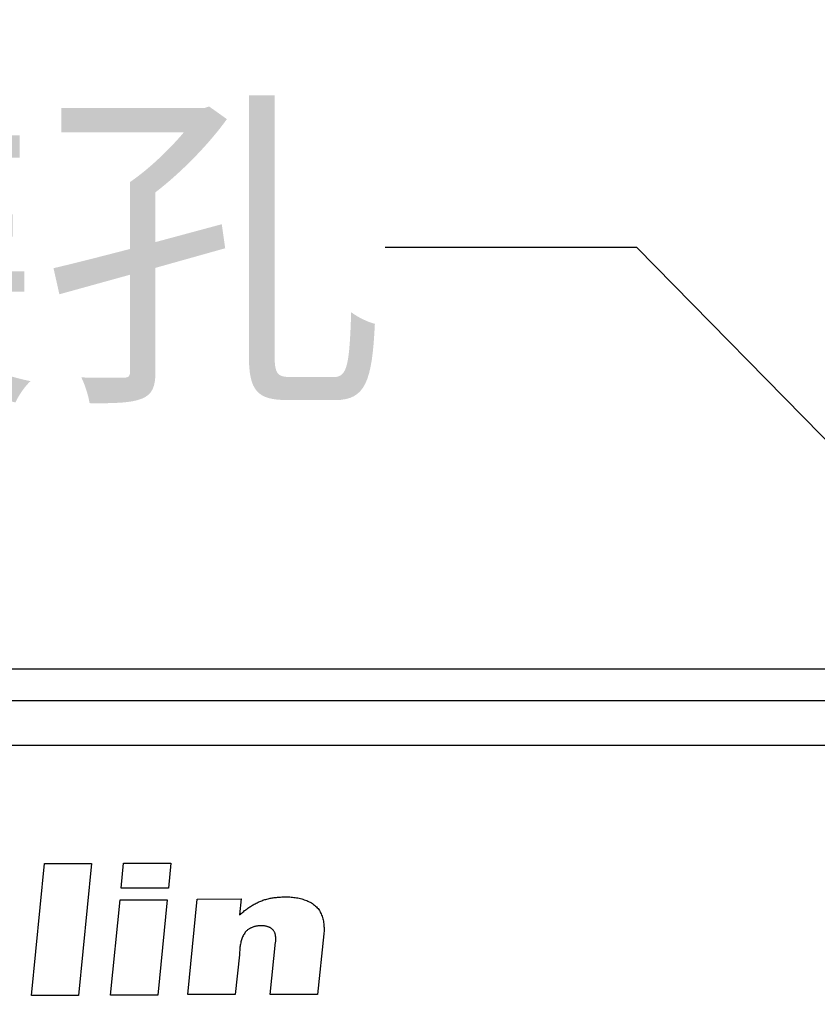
# Model space of a CAD drawing. Extents: x 12050 to 12411, y -1362 to -1020.
# Tile 22 of 36: x 12137 to 12156, y -1078 to -1055. Entities that reach past the tile are written whole.
import ezdxf

# ---------------------------------------------------------------- set-up
doc = ezdxf.new("R2010")
doc.units = 0
doc.layers.get('DEFPOINTS').update_dxf_attribs({"color": 8, "linetype": 'CONTINUOUS'})
doc.layers.add('2', color=2, linetype='CONTINUOUS')
doc.styles.add('DIMEMSIONS', font='isocp.shx', dxfattribs={"bigfont": 'chineset.shx'})
doc.styles.get("Standard").update_dxf_attribs({"font": 'ARIAL.TTF'})
doc.dimstyles.new('ISO-25', dxfattribs={"dimtxt": 8, "dimasz": 8, "dimexe": 1, "dimexo": 1, "dimgap": 3, "dimtad": 1, "dimtxsty": 'STANDARD', "dimcen": 0, "dimclrd": 256, "dimclre": 256, "dimclrt": 2, "dimazin": 3, "dimtfac": 1, "dimtmove": 0, "dimatfit": 3})

# ---------------------------------------------------------------- blocks, each defined once
blk = doc.blocks.new('*D35')
at = {"layer": '2', "color": 7}
for p, q in [((12077.72, -1077.469), (12077.72, -1032.88)), ((12172.72, -1077.469), (12172.72, -1032.88)), ((12085.72, -1033.88), (12164.72, -1033.88))]:
    blk.add_line(p, q, dxfattribs=at)
for points in [[(12085.72, -1032.547), (12085.72, -1035.213), (12077.72, -1033.88)], [(12164.72, -1032.547), (12164.72, -1035.213), (12172.72, -1033.88)]]:
    blk.add_solid(points, dxfattribs=at)
at = {"layer": 'DEFPOINTS', "color": 0}
for p in [(12172.72, -1033.88), (12077.72, -1078.469), (12172.72, -1078.469)]:
    blk.add_point(p, dxfattribs=at)
at = {"layer": '2', "color": 7, "insert": (12125.22, -1026.795), "char_height": 8, "attachment_point": 5}
blk.add_mtext('95', dxfattribs=at)
blk = doc.blocks.new('*D36')
at = {"layer": '2', "color": 7}
for p, q in [((12077.72, -1077.469), (12077.72, -1047.733)), ((12166.72, -1071.158), (12166.72, -1047.733)), ((12085.72, -1048.733), (12158.72, -1048.733))]:
    blk.add_line(p, q, dxfattribs=at)
for points in [[(12085.72, -1047.4), (12085.72, -1050.066), (12077.72, -1048.733)], [(12158.72, -1047.4), (12158.72, -1050.066), (12166.72, -1048.733)]]:
    blk.add_solid(points, dxfattribs=at)
at = {"layer": 'DEFPOINTS', "color": 0}
for p in [(12166.72, -1048.733), (12166.72, -1072.158), (12077.72, -1078.469)]:
    blk.add_point(p, dxfattribs=at)
at = {"layer": '2', "color": 7, "insert": (12122.22, -1041.648), "char_height": 8, "attachment_point": 5}
blk.add_mtext('89', dxfattribs=at)

msp = doc.modelspace()

# ---------------------------------------------------------------- linework, layer by layer
at = {"layer": '2', "color": 7}
for p, q in [((12164.731, -1070.48), (12085.709, -1070.48)), ((12163.971, -1071.24), (12086.469, -1071.24)), ((12086.469, -1072.293), (12163.971, -1072.293)), ((12137.055, -1078.257), (12137.365, -1075.114)), ((12137.365, -1075.114), (12138.491, -1075.114)), ((12138.491, -1075.114), (12138.181, -1078.257)), ((12139.195, -1075.702), (12139.254, -1075.107)), ((12139.254, -1075.107), (12140.379, -1075.107)), ((12140.379, -1075.107), (12140.32, -1075.702)), ((12140.32, -1075.702), (12139.195, -1075.702)), ((12140.785, -1078.237), (12141.01, -1075.961)), ((12141.01, -1075.961), (12142.058, -1075.96)), ((12142.058, -1075.96), (12142.019, -1076.335)), ((12142.646, -1075.968), (12142.67, -1075.962)), ((12142.67, -1075.962), (12142.695, -1075.955)), ((12142.695, -1075.955), (12142.719, -1075.95)), ((12142.719, -1075.95), (12142.744, -1075.944)), ((12142.744, -1075.944), (12142.769, -1075.939)), ((12142.769, -1075.939), (12142.794, -1075.935)), ((12142.794, -1075.935), (12142.819, -1075.931)), ((12142.819, -1075.931), (12142.844, -1075.927)), ((12142.844, -1075.927), (12142.869, -1075.924)), ((12142.869, -1075.924), (12142.894, -1075.921)), ((12142.894, -1075.921), (12142.92, -1075.918)), ((12142.92, -1075.918), (12142.945, -1075.916)), ((12142.945, -1075.916), (12142.97, -1075.914)), ((12142.97, -1075.914), (12142.996, -1075.913)), ((12142.996, -1075.913), (12143.021, -1075.911)), ((12143.021, -1075.911), (12143.046, -1075.91)), ((12143.046, -1075.91), (12143.072, -1075.91)), ((12143.072, -1075.91), (12143.097, -1075.909)), ((12143.097, -1075.909), (12143.122, -1075.909)), ((12143.122, -1075.909), (12143.153, -1075.91)), ((12143.153, -1075.91), (12143.184, -1075.911)), ((12143.184, -1075.911), (12143.216, -1075.912)), ((12143.216, -1075.912), (12143.247, -1075.915)), ((12143.247, -1075.915), (12143.279, -1075.917)), ((12143.279, -1075.917), (12143.31, -1075.921)), ((12143.31, -1075.921), (12143.342, -1075.925)), ((12143.342, -1075.925), (12143.374, -1075.93)), ((12143.374, -1075.93), (12143.405, -1075.936)), ((12143.405, -1075.936), (12143.437, -1075.942)), ((12143.437, -1075.942), (12143.468, -1075.949)), ((12143.468, -1075.949), (12143.499, -1075.957)), ((12143.499, -1075.957), (12143.529, -1075.966)), ((12143.529, -1075.966), (12143.559, -1075.976)), ((12138.944, -1078.25), (12139.168, -1075.976)), ((12139.168, -1075.976), (12140.294, -1075.976)), ((12140.294, -1075.976), (12140.07, -1078.25)), ((12142.176, -1076.208), (12142.196, -1076.193)), ((12142.196, -1076.193), (12142.217, -1076.178)), ((12142.217, -1076.178), (12142.238, -1076.164)), ((12142.238, -1076.164), (12142.259, -1076.15)), ((12142.259, -1076.15), (12142.28, -1076.136)), ((12142.28, -1076.136), (12142.302, -1076.122)), ((12142.302, -1076.122), (12142.323, -1076.109)), ((12142.323, -1076.109), (12142.345, -1076.096)), ((12142.345, -1076.096), (12142.367, -1076.084)), ((12142.367, -1076.084), (12142.389, -1076.072)), ((12142.389, -1076.072), (12142.412, -1076.06)), ((12142.412, -1076.06), (12142.434, -1076.049)), ((12142.434, -1076.049), (12142.457, -1076.038)), ((12142.457, -1076.038), (12142.48, -1076.028)), ((12142.48, -1076.028), (12142.503, -1076.018)), ((12142.503, -1076.018), (12142.527, -1076.009)), ((12142.527, -1076.009), (12142.55, -1076)), ((12142.55, -1076), (12142.574, -1075.991)), ((12142.574, -1075.991), (12142.598, -1075.983)), ((12142.598, -1075.983), (12142.622, -1075.975)), ((12142.622, -1075.975), (12142.646, -1075.968)), ((12143.559, -1075.976), (12143.589, -1075.986)), ((12143.589, -1075.986), (12143.618, -1075.998)), ((12143.618, -1075.998), (12143.647, -1076.01)), ((12143.647, -1076.01), (12143.675, -1076.024)), ((12143.675, -1076.024), (12143.702, -1076.038)), ((12143.702, -1076.038), (12143.729, -1076.054)), ((12143.729, -1076.054), (12143.755, -1076.07)), ((12143.755, -1076.07), (12143.78, -1076.088)), ((12143.78, -1076.088), (12143.805, -1076.107)), ((12143.805, -1076.107), (12143.828, -1076.127)), ((12143.828, -1076.127), (12143.849, -1076.147)), ((12143.849, -1076.147), (12143.869, -1076.168)), ((12143.869, -1076.168), (12143.887, -1076.19)), ((12143.887, -1076.19), (12143.905, -1076.213)), ((12142.019, -1076.335), (12142.038, -1076.319)), ((12142.038, -1076.319), (12142.057, -1076.302)), ((12142.057, -1076.302), (12142.076, -1076.286)), ((12142.076, -1076.286), (12142.096, -1076.27)), ((12142.096, -1076.27), (12142.115, -1076.254)), ((12142.115, -1076.254), (12142.135, -1076.238)), ((12142.135, -1076.238), (12142.155, -1076.223)), ((12142.155, -1076.223), (12142.176, -1076.208)), ((12143.905, -1076.213), (12143.921, -1076.237)), ((12143.921, -1076.237), (12143.936, -1076.263)), ((12143.936, -1076.263), (12143.949, -1076.289)), ((12143.949, -1076.289), (12143.962, -1076.316)), ((12143.962, -1076.316), (12143.973, -1076.344)), ((12143.973, -1076.344), (12143.984, -1076.372)), ((12143.984, -1076.372), (12143.993, -1076.401)), ((12143.993, -1076.401), (12144.001, -1076.43)), ((12144.001, -1076.43), (12144.008, -1076.46)), ((12142.261, -1076.664), (12142.248, -1076.672)), ((12142.275, -1076.657), (12142.261, -1076.664)), ((12142.289, -1076.65), (12142.275, -1076.657)), ((12142.303, -1076.644), (12142.289, -1076.65)), ((12142.317, -1076.637), (12142.303, -1076.644)), ((12142.331, -1076.632), (12142.317, -1076.637)), ((12142.346, -1076.627), (12142.331, -1076.632)), ((12142.361, -1076.622), (12142.346, -1076.627)), ((12142.376, -1076.617), (12142.361, -1076.622)), ((12142.391, -1076.613), (12142.376, -1076.617)), ((12142.406, -1076.61), (12142.391, -1076.613)), ((12142.421, -1076.606), (12142.406, -1076.61)), ((12142.437, -1076.604), (12142.421, -1076.606)), ((12142.452, -1076.601), (12142.437, -1076.604)), ((12142.467, -1076.599), (12142.452, -1076.601)), ((12142.483, -1076.598), (12142.467, -1076.599)), ((12142.498, -1076.597), (12142.483, -1076.598)), ((12142.513, -1076.596), (12142.498, -1076.597)), ((12142.529, -1076.596), (12142.513, -1076.596)), ((12142.541, -1076.596), (12142.529, -1076.596)), ((12142.553, -1076.596), (12142.541, -1076.596)), ((12142.565, -1076.597), (12142.553, -1076.596)), ((12142.578, -1076.598), (12142.565, -1076.597)), ((12142.59, -1076.599), (12142.578, -1076.598)), ((12142.603, -1076.601), (12142.59, -1076.599)), ((12142.615, -1076.603), (12142.603, -1076.601)), ((12142.627, -1076.605), (12142.615, -1076.603)), ((12142.64, -1076.607), (12142.627, -1076.605)), ((12142.652, -1076.61), (12142.64, -1076.607)), ((12142.664, -1076.613), (12142.652, -1076.61)), ((12142.676, -1076.616), (12142.664, -1076.613)), ((12142.688, -1076.62), (12142.676, -1076.616)), ((12142.7, -1076.623), (12142.688, -1076.62)), ((12142.712, -1076.628), (12142.7, -1076.623)), ((12142.723, -1076.633), (12142.712, -1076.628)), ((12142.734, -1076.638), (12142.723, -1076.633)), ((12142.745, -1076.643), (12142.734, -1076.638)), ((12142.756, -1076.649), (12142.745, -1076.643)), ((12142.766, -1076.655), (12142.756, -1076.649)), ((12142.776, -1076.662), (12142.766, -1076.655)), ((12142.786, -1076.669), (12142.776, -1076.662)), ((12142.795, -1076.677), (12142.786, -1076.669)), ((12144.008, -1076.46), (12144.014, -1076.49)), ((12144.014, -1076.49), (12144.02, -1076.521)), ((12144.02, -1076.521), (12144.024, -1076.551)), ((12144.024, -1076.551), (12144.027, -1076.582)), ((12144.027, -1076.582), (12144.029, -1076.612)), ((12144.029, -1076.612), (12144.031, -1076.643)), ((12144.031, -1076.643), (12144.031, -1076.673)), ((12142.081, -1076.885), (12142.072, -1076.908)), ((12142.09, -1076.861), (12142.081, -1076.885)), ((12142.101, -1076.838), (12142.09, -1076.861)), ((12142.112, -1076.816), (12142.101, -1076.838)), ((12142.125, -1076.795), (12142.112, -1076.816)), ((12142.139, -1076.774), (12142.125, -1076.795)), ((12142.153, -1076.754), (12142.139, -1076.774)), ((12142.169, -1076.735), (12142.153, -1076.754)), ((12142.186, -1076.716), (12142.169, -1076.735)), ((12142.197, -1076.707), (12142.186, -1076.716)), ((12142.209, -1076.697), (12142.197, -1076.707)), ((12142.222, -1076.688), (12142.209, -1076.697)), ((12142.235, -1076.68), (12142.222, -1076.688)), ((12142.248, -1076.672), (12142.235, -1076.68)), ((12142.804, -1076.685), (12142.795, -1076.677)), ((12142.813, -1076.694), (12142.804, -1076.685)), ((12142.822, -1076.704), (12142.813, -1076.694)), ((12142.829, -1076.714), (12142.822, -1076.704)), ((12142.837, -1076.725), (12142.829, -1076.714)), ((12142.843, -1076.736), (12142.837, -1076.725)), ((12142.849, -1076.748), (12142.843, -1076.736)), ((12142.854, -1076.76), (12142.849, -1076.748)), ((12142.859, -1076.772), (12142.854, -1076.76)), ((12142.863, -1076.785), (12142.859, -1076.772)), ((12142.867, -1076.797), (12142.863, -1076.785)), ((12142.87, -1076.811), (12142.867, -1076.797)), ((12142.873, -1076.824), (12142.87, -1076.811)), ((12142.875, -1076.838), (12142.873, -1076.824)), ((12142.877, -1076.851), (12142.875, -1076.838)), ((12142.878, -1076.865), (12142.877, -1076.851)), ((12142.879, -1076.879), (12142.878, -1076.865)), ((12142.88, -1076.893), (12142.879, -1076.879)), ((12142.88, -1076.906), (12142.88, -1076.893)), ((12144.025, -1076.792), (12143.874, -1078.237)), ((12144.028, -1076.763), (12144.025, -1076.792)), ((12144.03, -1076.733), (12144.028, -1076.763)), ((12144.031, -1076.703), (12144.03, -1076.733)), ((12144.031, -1076.673), (12144.031, -1076.703)), ((12142.025, -1077.137), (12142.022, -1077.163)), ((12142.027, -1077.111), (12142.025, -1077.137)), ((12142.031, -1077.085), (12142.027, -1077.111)), ((12142.035, -1077.059), (12142.031, -1077.085)), ((12142.039, -1077.033), (12142.035, -1077.059)), ((12142.044, -1077.008), (12142.039, -1077.033)), ((12142.05, -1076.982), (12142.044, -1077.008)), ((12142.057, -1076.957), (12142.05, -1076.982)), ((12142.064, -1076.933), (12142.057, -1076.957)), ((12142.072, -1076.908), (12142.064, -1076.933)), ((12142.746, -1078.237), (12142.877, -1076.987)), ((12142.877, -1076.987), (12142.878, -1076.974)), ((12142.878, -1076.974), (12142.879, -1076.961)), ((12142.879, -1076.961), (12142.88, -1076.947)), ((12142.88, -1076.92), (12142.88, -1076.906)), ((12142.88, -1076.934), (12142.88, -1076.92)), ((12142.88, -1076.947), (12142.88, -1076.934)), ((12142.017, -1077.291), (12141.91, -1078.236)), ((12142.018, -1077.24), (12142.017, -1077.266)), ((12142.017, -1077.266), (12142.017, -1077.291)), ((12142.019, -1077.215), (12142.018, -1077.24)), ((12142.02, -1077.189), (12142.019, -1077.215)), ((12142.022, -1077.163), (12142.02, -1077.189)), ((12138.181, -1078.257), (12137.055, -1078.257)), ((12140.07, -1078.25), (12138.944, -1078.25)), ((12141.91, -1078.236), (12140.785, -1078.237)), ((12143.874, -1078.237), (12142.746, -1078.237))]:
    msp.add_line(p, q, dxfattribs=at)

# ---------------------------------------------------------------- texts
at = {"layer": '2', "color": 7, "insert": (12145.488, -1064.194), "char_height": 6, "attachment_point": 9, "style": 'DIMEMSIONS'}
msp.add_mtext('{\\fPMingLiU|b0|i0|c136|p18;\\H0.99997x;安裝孔}', dxfattribs=at)

# ---------------------------------------------------------------- dimensions: what is measured, and where the dimension line sits
at = {"layer": '2', "color": 7}
dim = msp.add_linear_dim(base=(12172.72, -1033.88), p1=(12077.72, -1078.469), p2=(12172.72, -1078.469), dimstyle='ISO-25', override={"dimclrd": 7, "dimclre": 7, "dimclrt": 7}, dxfattribs=at)
dim.commit()
dim.dimension.update_dxf_attribs({"geometry": '*D35', "text_midpoint": (12125.22, -1033.88), "dimtype": 160})
dim = msp.add_linear_dim(base=(12166.72, -1048.733), p1=(12077.72, -1078.469), p2=(12166.72, -1072.158), dimstyle='ISO-25', override={"dimclrd": 7, "dimclre": 7, "dimclrt": 7}, dxfattribs=at)
dim.commit()
dim.dimension.update_dxf_attribs({"geometry": '*D36', "text_midpoint": (12122.22, -1041.648)})

# ---------------------------------------------------------------- leaders
msp.add_leader([(12164.677, -1073.882), (12151.488, -1060.434), (12145.488, -1060.434)], dimstyle='ISO-25', override={"dimtxt": 10, "dimasz": 6, "dimgap": 1, "dimtad": 0, "dimclrd": 7}, dxfattribs=at)

doc.saveas('drawing.dxf')
